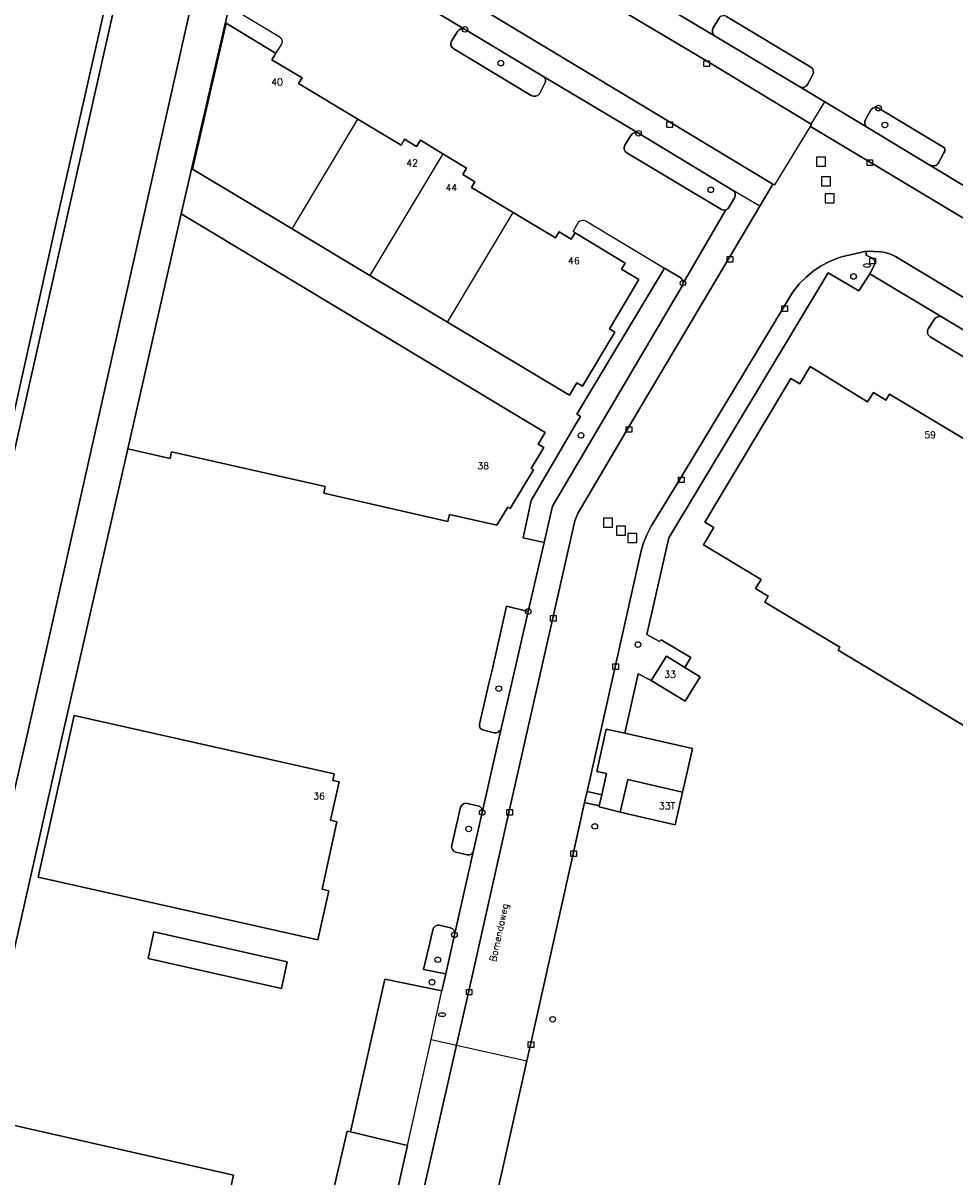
# Model space of a CAD drawing. Header units: metres. Extents: x 108000 to 109000, y 423600 to 424200.
# Tile 11 of 106: x 108050 to 108133, y 423759 to 423861. Entities that reach past the tile are written whole.
import ezdxf

# ---------------------------------------------------------------- set-up
doc = ezdxf.new("R2010")
doc.units = ezdxf.units.M
doc.header["$MEASUREMENT"] = 0
for name, color, linetype in [('bouwland', 10, 'Continuous'), ('brandkraan _ -put', 10, 'Continuous'), ('Erf', 10, 'Continuous'), ('Hek', 10, 'Continuous'), ('Huisnummers', 10, 'Continuous'), ('Inrit', 10, 'Continuous'), ('inspectie- _rioolput', 10, 'Continuous'), ('kolk', 10, 'Continuous'), ('oever_ slootkant', 10, 'Continuous'), ('onverhard', 10, 'Continuous'), ('open verharding', 10, 'Continuous'), ('Openbare_ruimtenaam', 10, 'Continuous'), ('pand', 10, 'Continuous'), ('Parkeervlak', 10, 'Continuous'), ('rijbaan lokale weg', 10, 'Continuous'), ('struiken', 10, 'Continuous'), ('vegetatieobject', 10, 'Continuous'), ('waterloop_ sloot', 10, 'Continuous')]:
    doc.layers.add(name, color=color, linetype=linetype)
doc.styles.get("Standard").update_dxf_attribs({"font": 'txt.shx'})

# ---------------------------------------------------------------- blocks, each defined once
blk = doc.blocks.new('138_ACAD_1_FMEBLOCK17')
at = {"layer": 'bouwland', "color": 92, "true_color": 0x00e100}
blk.add_lwpolyline([(4.1845, -92.106), (9.2115, -69.931), (17.1835, -34.112), (24.1315, -3.413), (29.5215, 21.78), (30.2245, 24.956), (30.8655, 27.562), (31.8865, 31.716), (34.5795, 41.669), (35.8295, 48.589), (11.2295, 64.439), (-21.3405, 84.919), (-31.3465, 92.106), (-33.1175, 85.65), (-33.4195, 84.548), (-34.5485, 80.647), (-35.8295, 75.368)], dxfattribs=at)

msp = doc.modelspace()

# ---------------------------------------------------------------- linework, layer by layer
at = {"layer": 'brandkraan _ -put', "color": 5}
for centre in [(108124.734, 423839.663), (108087.064, 423773.283)]:
    msp.add_ellipse(centre, major_axis=(0.3, 0), ratio=0.5833333, dxfattribs=at)
at = {"layer": 'Erf', "color": 52, "true_color": 0xd2d200}
for points in [[(108106.787, 423839.436), (108108.167, 423838.609), (108108.285, 423838.504), (108108.392, 423838.319), (108108.423, 423838.107), (108112.233, 423844.583), (108112.035, 423844.555), (108111.827, 423844.613), (108103.457, 423849.637), (108103.305, 423849.758), (108103.214, 423849.929), (108103.199, 423850.122), (108103.273, 423850.323), (108103.786, 423851.181), (108103.915, 423851.335), (108104.092, 423851.426), (108104.29, 423851.44), (108104.477, 423851.376), (108095.996, 423856.445), (108096.14, 423856.316), (108096.224, 423856.137), (108096.231, 423855.939), (108096.159, 423855.755), (108095.691, 423854.883), (108095.543, 423854.74), (108095.352, 423854.664), (108095.146, 423854.666), (108094.966, 423854.737), (108088.101, 423858.849), (108087.946, 423858.981), (108087.856, 423859.161), (108087.842, 423859.361), (108087.907, 423859.551), (108088.443, 423860.4), (108088.567, 423860.549), (108088.739, 423860.636), (108088.932, 423860.646), (108089.102, 423860.583), (108080.73, 423865.597)], [(108105.248, 423863.572), (108111.271, 423859.99), (108111.123, 423860.132), (108111.039, 423860.318), (108111.033, 423860.523), (108111.08, 423860.671), (108111.665, 423861.646)], [(108068.193, 423862.612), (108063.941, 423844.233), (108096.218, 423824.869), (108095.583, 423823.839), (108096.094, 423823.524), (108094.96, 423821.685), (108095.16, 423821.562), (108093.09, 423818.127), (108092.896, 423818.258), (108091.921, 423816.652), (108087.719, 423817.589), (108087.58, 423816.966), (108076.574, 423819.484), (108076.709, 423820.084), (108063.096, 423823.155), (108062.96, 423822.551), (108059.224, 423823.424), (108053.243, 423797.291), (108037.86, 423728.974)], [(108068.193, 423862.612), (108072.623, 423859.951), (108072.778, 423859.831), (108072.872, 423859.659), (108072.891, 423859.463), (108072.831, 423859.276), (108072.299, 423858.48)], [(108112.275, 423861.72), (108119.76, 423857.23), (108119.888, 423857.12), (108119.973, 423856.973), (108120.003, 423856.806), (108119.975, 423856.639), (108119.473, 423855.709), (108119.35, 423855.555), (108119.177, 423855.461), (108118.98, 423855.444), (108118.793, 423855.505), (108121.008, 423854.161), (108124.763, 423851.883), (108124.589, 423852.062), (108124.531, 423852.221), (108124.53, 423852.388), (108124.584, 423852.548), (108125.105, 423853.492), (108125.24, 423853.609), (108125.408, 423853.671), (108125.587, 423853.67), (108125.755, 423853.605), (108131.604, 423850.085), (108131.634, 423849.944), (108131.618, 423849.793), (108131.558, 423849.646), (108131.075, 423848.771), (108131.017, 423848.675), (108130.927, 423848.585), (108130.831, 423848.53), (108130.688, 423848.492), (108130.539, 423848.499), (108130.398, 423848.548), (108130.241, 423848.582), (108137.351, 423844.299)], [(108098.859, 423842.553), (108103.302, 423839.878), (108102.962, 423839.35), (108104.515, 423838.415), (108101.905, 423834.04), (108102.373, 423833.747), (108099.503, 423828.96), (108099.016, 423829.254), (108098.357, 423828.16), (108087.536, 423834.654), (108080.659, 423838.781), (108073.782, 423842.908), (108064.953, 423848.206), (108067.927, 423861.126), (108072.299, 423858.48)], [(108072.299, 423858.48), (108072.323, 423858.466), (108071.983, 423857.9), (108074.65, 423856.3), (108074.342, 423855.785), (108079.612, 423852.623), (108083.431, 423850.331), (108083.74, 423850.845), (108084.803, 423850.207), (108085.143, 423850.773), (108087.134, 423849.572), (108089.243, 423848.301), (108088.9, 423847.726), (108089.973, 423847.086), (108089.666, 423846.571), (108093.364, 423844.365), (108097.132, 423842.117), (108097.44, 423842.632), (108098.521, 423841.987), (108098.859, 423842.553)], [(108098.859, 423842.553), (108098.678, 423842.688), (108099.115, 423843.435), (108099.232, 423843.57), (108099.41, 423843.665), (108099.61, 423843.683), (108099.802, 423843.622), (108106.787, 423839.436)], [(108077.289, 423757.122), (108078.648, 423762.972), (108078.937, 423762.902), (108081.985, 423776.421), (108087.054, 423775.382), (108087.395, 423776.91), (108085.423, 423777.288), (108086.246, 423780.78), (108086.311, 423780.973), (108086.444, 423781.12), (108086.623, 423781.204), (108086.821, 423781.211), (108087.825, 423780.988), (108087.999, 423780.896), (108088.127, 423780.742), (108088.184, 423780.55), (108088.163, 423780.352), (108089.861, 423787.833), (108089.798, 423787.655), (108089.666, 423787.517), (108089.49, 423787.444), (108089.3, 423787.449), (108088.288, 423787.682), (108088.107, 423787.766), (108087.976, 423787.912), (108087.913, 423788.098), (108087.929, 423788.293), (108088.709, 423791.658), (108088.807, 423791.836), (108088.965, 423791.959), (108089.158, 423792.012), (108089.286, 423792.003), (108090.229, 423791.789), (108090.412, 423791.717), (108090.552, 423791.578), (108090.625, 423791.395), (108090.62, 423791.201), (108092.305, 423798.636), (108092.208, 423798.455), (108092.049, 423798.322), (108091.852, 423798.259), (108091.687, 423798.264), (108090.764, 423798.504), (108090.586, 423798.558), (108090.446, 423798.681), (108090.369, 423798.851), (108090.37, 423799.038), (108091.202, 423802.628), (108091.502, 423803.8), (108092.764, 423809.467), (108094.706, 423809.001), (108096.123, 423815.119), (108094.254, 423815.526), (108094.951, 423818.843), (108098.869, 423825.52), (108099.324, 423826.277), (108099.002, 423826.494), (108106.787, 423839.436)], [(108134.039, 423831.135), (108130.343, 423833.356), (108130.193, 423833.487), (108130.107, 423833.667), (108130.098, 423833.866), (108130.167, 423834.053), (108130.711, 423834.91), (108130.819, 423835.027), (108131.002, 423835.124), (108131.207, 423835.145), (108131.403, 423835.087), (108124.985, 423838.939), (108124.012, 423837.412), (108121.296, 423839.025), (108107.161, 423815.531), (108105.228, 423806.97), (108106.351, 423806.342), (108106.473, 423806.499), (108109.124, 423804.928), (108108.597, 423804.035), (108109.939, 423803.221), (108108.628, 423801.062), (108105.602, 423802.889), (108104.444, 423803.498), (108103.253, 423798.221), (108109.254, 423796.871), (108108.563, 423793.727), (108108.374, 423793.013), (108107.714, 423790.111), (108102.866, 423791.214), (108100.985, 423791.702), (108101.005, 423791.79), (108099.699, 423792.085), (108098.737, 423787.811), (108094.961, 423770.87), (108094.585, 423769.191), (108091.164, 423753.919)], [(108137.776, 423796.229), (108122.177, 423805.593), (108122.328, 423805.844), (108115.664, 423809.84), (108115.983, 423810.372), (108114.86, 423811.046), (108115.344, 423811.852), (108110.227, 423814.927), (108111.149, 423816.461), (108110.36, 423816.935), (108117.994, 423829.648), (108118.774, 423829.18), (108119.696, 423830.714), (108124.78, 423827.585), (108125.298, 423828.408), (108126.413, 423827.739), (108126.73, 423828.252), (108133.377, 423824.287)], [(108077.378, 423794.045), (108077.953, 423793.905), (108077.189, 423790.504), (108077.749, 423790.358), (108076.429, 423784.394), (108077.034, 423784.268), (108076.066, 423779.911), (108051.249, 423785.454), (108054.453, 423799.798), (108077.511, 423794.627), (108077.378, 423794.045)], [(108073.324, 423777.954), (108072.82, 423775.612), (108061.012, 423778.267), (108061.516, 423780.609), (108073.324, 423777.954)], [(108066.673, 423738.153), (108065.775, 423738.35), (108065.295, 423736.222), (108064.382, 423736.391), (108063.247, 423731.267), (108062.363, 423731.459), (108061.125, 423725.887), (108038.975, 423730.854), (108043.034, 423748.955), (108046.425, 423764.079), (108068.585, 423759.066), (108067.985, 423756.413), (108068.85, 423756.229), (108067.69, 423751.079), (108068.579, 423750.883), (108068.105, 423748.732), (108069.012, 423748.527), (108067.843, 423743.342), (108066.673, 423738.153)]]:
    msp.add_lwpolyline(points, dxfattribs=at)
at = {"layer": 'Hek', "color": 30}
msp.add_lwpolyline([(108102.866, 423791.214), (108100.985, 423791.702), (108101.005, 423791.79), (108101.224, 423792.764), (108101.65, 423794.651), (108100.779, 423794.824), (108101.598, 423798.593), (108103.253, 423798.221), (108109.254, 423796.871), (108108.563, 423793.727), (108108.374, 423793.013)], dxfattribs=at)
at = {"layer": 'Inrit', "color": 255}
msp.add_lwpolyline([(108083.994, 423761.677), (108078.937, 423762.902), (108078.648, 423762.972), (108077.289, 423757.122), (108080.699, 423756.311), (108082.691, 423755.838), (108082.771, 423756.196), (108083.994, 423761.677)], dxfattribs=at)
at = {"layer": 'inspectie- _rioolput', "color": 30}
for p, q in [((108121.045, 423849.271), (108120.245, 423849.271)), ((108120.245, 423849.271), (108120.245, 423848.471)), ((108121.045, 423848.471), (108121.045, 423849.271)), ((108120.245, 423848.471), (108121.045, 423848.471)), ((108121.489, 423847.515), (108120.689, 423847.515)), ((108120.689, 423847.515), (108120.689, 423846.715)), ((108121.489, 423846.715), (108121.489, 423847.515)), ((108120.689, 423846.715), (108121.489, 423846.715)), ((108121.837, 423846.025), (108121.037, 423846.025)), ((108121.037, 423846.025), (108121.037, 423845.225)), ((108121.837, 423845.225), (108121.837, 423846.025)), ((108121.037, 423845.225), (108121.837, 423845.225)), ((108102.175, 423817.275), (108101.375, 423817.275)), ((108101.375, 423817.275), (108101.375, 423816.475)), ((108102.175, 423816.475), (108102.175, 423817.275)), ((108101.375, 423816.475), (108102.175, 423816.475)), ((108103.314, 423816.573), (108102.514, 423816.573)), ((108102.514, 423816.573), (108102.514, 423815.773)), ((108103.314, 423815.773), (108103.314, 423816.573)), ((108102.514, 423815.773), (108103.314, 423815.773)), ((108104.334, 423815.922), (108103.534, 423815.922)), ((108103.534, 423815.922), (108103.534, 423815.122)), ((108104.334, 423815.122), (108104.334, 423815.922)), ((108103.534, 423815.122), (108104.334, 423815.122))]:
    msp.add_line(p, q, dxfattribs=at)
at = {"layer": 'kolk', "color": 30, "true_color": 0xf07a00}
for p, q in [((108110.269, 423857.302), (108110.269, 423857.802)), ((108110.269, 423857.802), (108110.769, 423857.802)), ((108110.769, 423857.302), (108110.269, 423857.302)), ((108110.769, 423857.802), (108110.769, 423857.302)), ((108106.981, 423851.892), (108106.981, 423852.392)), ((108106.981, 423852.392), (108107.481, 423852.392)), ((108107.481, 423852.392), (108107.481, 423851.892)), ((108107.481, 423851.892), (108106.981, 423851.892)), ((108124.734, 423848.512), (108124.734, 423849.012)), ((108124.734, 423849.012), (108125.234, 423849.012)), ((108125.234, 423849.012), (108125.234, 423848.512)), ((108125.234, 423848.512), (108124.734, 423848.512)), ((108112.326, 423839.959), (108112.326, 423840.459)), ((108112.326, 423840.459), (108112.826, 423840.459)), ((108112.826, 423839.959), (108112.326, 423839.959)), ((108112.826, 423840.459), (108112.826, 423839.959)), ((108124.979, 423839.813), (108124.979, 423840.313)), ((108124.979, 423840.313), (108125.479, 423840.313)), ((108125.479, 423839.813), (108124.979, 423839.813)), ((108125.479, 423840.313), (108125.479, 423839.813)), ((108117.175, 423835.598), (108117.175, 423836.098)), ((108117.175, 423836.098), (108117.675, 423836.098)), ((108117.675, 423836.098), (108117.675, 423835.598)), ((108117.675, 423835.598), (108117.175, 423835.598)), ((108103.378, 423824.883), (108103.378, 423825.383)), ((108103.378, 423825.383), (108103.878, 423825.383)), ((108103.878, 423824.883), (108103.378, 423824.883)), ((108103.878, 423825.383), (108103.878, 423824.883)), ((108108.012, 423820.422), (108108.012, 423820.922)), ((108108.012, 423820.922), (108108.512, 423820.922)), ((108108.512, 423820.422), (108108.012, 423820.422)), ((108108.512, 423820.922), (108108.512, 423820.422)), ((108096.685, 423808.146), (108096.685, 423808.646)), ((108096.685, 423808.646), (108097.185, 423808.646)), ((108097.185, 423808.146), (108096.685, 423808.146)), ((108097.185, 423808.646), (108097.185, 423808.146)), ((108102.211, 423803.857), (108102.211, 423804.357)), ((108102.211, 423804.357), (108102.711, 423804.357)), ((108102.711, 423804.357), (108102.711, 423803.857)), ((108102.711, 423803.857), (108102.211, 423803.857)), ((108092.798, 423790.964), (108092.798, 423791.464)), ((108092.798, 423791.464), (108093.298, 423791.464)), ((108093.298, 423790.964), (108092.798, 423790.964)), ((108093.298, 423791.464), (108093.298, 423790.964)), ((108098.487, 423787.311), (108098.487, 423787.811)), ((108098.487, 423787.811), (108098.987, 423787.811)), ((108098.987, 423787.811), (108098.987, 423787.311)), ((108098.987, 423787.311), (108098.487, 423787.311)), ((108089.218, 423775.028), (108089.218, 423775.528)), ((108089.218, 423775.528), (108089.718, 423775.528)), ((108089.718, 423775.528), (108089.718, 423775.028)), ((108089.718, 423775.028), (108089.218, 423775.028)), ((108094.711, 423770.37), (108094.711, 423770.87)), ((108094.711, 423770.87), (108095.211, 423770.87)), ((108095.211, 423770.37), (108094.711, 423770.37)), ((108095.211, 423770.87), (108095.211, 423770.37))]:
    msp.add_line(p, q, dxfattribs=at)
at = {"layer": 'oever_ slootkant', "color": 92, "true_color": 0x00c300}
for points in [[(108031.718, 423744.691), (108040.836, 423785.875), (108048.57, 423820.648), (108058.39, 423864.239), (108060.736, 423875.399), (108065.908, 423900), (108066.709, 423903.444), (108067.276, 423905.711), (108068.995, 423912.587), (108070.949, 423919.489), (108073.049, 423927.99), (108072.973, 423928.343)], [(108071.659, 423926.809), (108070.409, 423919.889), (108067.716, 423909.936), (108066.695, 423905.782), (108066.054, 423903.176), (108065.351, 423900), (108059.961, 423874.807), (108053.013, 423844.108), (108045.041, 423808.289), (108040.014, 423786.114), (108039.696, 423784.787), (108038.298, 423778.543), (108028.838, 423739.794)], [(108090.701, 423911.29), (108090.273, 423911.358), (108089.839, 423911.37), (108089.408, 423911.323), (108088.987, 423911.221), (108088.583, 423911.063), (108088.159, 423910.832), (108067.858, 423876.228), (108066.84, 423871.7), (108050.25, 423797.944), (108034.225, 423728.355)], [(108037.86, 423728.974), (108053.243, 423797.291), (108059.224, 423823.424), (108063.941, 423844.233), (108068.193, 423862.612), (108067.793, 423862.852), (108069.824, 423872.206), (108070.787, 423874.288), (108073.473, 423879.782), (108074.525, 423881.859), (108080.602, 423892.072), (108081.051, 423891.802), (108090.223, 423907.08)]]:
    msp.add_lwpolyline(points, dxfattribs=at)
at = {"layer": 'onverhard', "color": 255}
for points in [[(108112.275, 423861.72), (108112.154, 423861.773), (108111.979, 423861.79), (108111.809, 423861.746), (108111.665, 423861.646), (108111.08, 423860.671), (108111.033, 423860.523), (108111.039, 423860.318), (108111.123, 423860.132), (108111.271, 423859.99), (108118.793, 423855.505), (108118.98, 423855.444), (108119.177, 423855.461), (108119.35, 423855.555), (108119.473, 423855.709), (108119.975, 423856.639), (108120.003, 423856.806), (108119.973, 423856.973), (108119.888, 423857.12), (108119.76, 423857.23), (108112.275, 423861.72)], [(108089.102, 423860.583), (108088.932, 423860.646), (108088.739, 423860.636), (108088.567, 423860.549), (108088.443, 423860.4), (108087.907, 423859.551), (108087.842, 423859.361), (108087.856, 423859.161), (108087.946, 423858.981), (108088.101, 423858.849), (108094.966, 423854.737), (108095.146, 423854.666), (108095.352, 423854.664), (108095.543, 423854.74), (108095.691, 423854.883), (108096.159, 423855.755), (108096.231, 423855.939), (108096.224, 423856.137), (108096.14, 423856.316), (108095.996, 423856.445), (108089.102, 423860.583)], [(108125.755, 423853.605), (108125.587, 423853.67), (108125.408, 423853.671), (108125.24, 423853.609), (108125.105, 423853.492), (108124.584, 423852.548), (108124.53, 423852.388), (108124.531, 423852.221), (108124.589, 423852.062), (108124.763, 423851.883), (108130.241, 423848.582), (108130.398, 423848.548), (108130.539, 423848.499), (108130.688, 423848.492), (108130.831, 423848.53), (108130.927, 423848.585), (108131.017, 423848.675), (108131.075, 423848.771), (108131.558, 423849.646), (108131.618, 423849.793), (108131.634, 423849.944), (108131.604, 423850.085), (108125.755, 423853.605)], [(108104.477, 423851.376), (108104.29, 423851.44), (108104.092, 423851.426), (108103.915, 423851.335), (108103.786, 423851.181), (108103.273, 423850.323), (108103.199, 423850.122), (108103.214, 423849.929), (108103.305, 423849.758), (108103.457, 423849.637), (108111.827, 423844.613), (108112.035, 423844.555), (108112.233, 423844.583), (108112.405, 423844.686), (108112.523, 423844.848), (108112.986, 423845.664), (108113.053, 423845.847), (108113.042, 423846.042), (108112.955, 423846.216), (108112.81, 423846.338), (108104.477, 423851.376)], [(108108.423, 423838.107), (108108.392, 423838.319), (108108.285, 423838.504), (108108.167, 423838.609), (108106.787, 423839.436), (108099.002, 423826.494), (108099.324, 423826.277), (108098.869, 423825.52), (108094.951, 423818.843), (108094.254, 423815.526), (108096.123, 423815.119), (108096.866, 423818.327), (108108.375, 423837.899), (108108.423, 423838.107)], [(108094.706, 423809.001), (108092.764, 423809.467), (108091.502, 423803.8), (108091.202, 423802.628), (108090.37, 423799.038), (108090.369, 423798.851), (108090.446, 423798.681), (108090.586, 423798.558), (108090.764, 423798.504), (108091.687, 423798.264), (108091.852, 423798.259), (108092.049, 423798.322), (108092.208, 423798.455), (108092.305, 423798.636), (108093.127, 423802.187), (108094.706, 423809.001)], [(108090.62, 423791.201), (108090.625, 423791.395), (108090.552, 423791.578), (108090.412, 423791.717), (108090.229, 423791.789), (108089.286, 423792.003), (108089.158, 423792.012), (108088.965, 423791.959), (108088.807, 423791.836), (108088.709, 423791.658), (108087.929, 423788.293), (108087.913, 423788.098), (108087.976, 423787.912), (108088.107, 423787.766), (108088.288, 423787.682), (108089.3, 423787.449), (108089.49, 423787.444), (108089.666, 423787.517), (108089.798, 423787.655), (108089.861, 423787.833), (108090.62, 423791.201)], [(108088.163, 423780.352), (108088.184, 423780.55), (108088.127, 423780.742), (108087.999, 423780.896), (108087.825, 423780.988), (108086.821, 423781.211), (108086.623, 423781.204), (108086.444, 423781.12), (108086.311, 423780.973), (108086.246, 423780.78), (108085.423, 423777.288), (108087.395, 423776.91), (108088.163, 423780.352)]]:
    msp.add_lwpolyline(points, dxfattribs=at)
at = {"layer": 'open verharding', "color": 255}
msp.add_line((108101.224, 423792.764), (108101.005, 423791.79), dxfattribs=at)
for points in [[(108101.005, 423791.79), (108100.985, 423791.702), (108102.866, 423791.214), (108103.526, 423794.116), (108108.374, 423793.013), (108108.563, 423793.727), (108109.254, 423796.871), (108103.253, 423798.221), (108101.598, 423798.593), (108100.779, 423794.824), (108101.65, 423794.651), (108101.224, 423792.764)], [(108101.224, 423792.764), (108099.919, 423793.063), (108099.699, 423792.085), (108101.005, 423791.79)]]:
    msp.add_lwpolyline(points, dxfattribs=at)
at = {"layer": 'pand', "color": 1}
for p, q in [((108073.782, 423842.908), (108079.612, 423852.623)), ((108087.134, 423849.572), (108080.659, 423838.781)), ((108087.536, 423834.654), (108093.364, 423844.365)), ((108073.782, 423842.908), (108080.659, 423838.781)), ((108080.659, 423838.781), (108087.536, 423834.654))]:
    msp.add_line(p, q, dxfattribs=at)
for points in [[(108079.612, 423852.623), (108074.342, 423855.785), (108074.65, 423856.3), (108071.983, 423857.9), (108072.323, 423858.466), (108072.299, 423858.48), (108067.927, 423861.126), (108064.953, 423848.206), (108073.782, 423842.908)], [(108087.134, 423849.572), (108085.143, 423850.773), (108084.803, 423850.207), (108083.74, 423850.845), (108083.431, 423850.331), (108079.612, 423852.623)], [(108093.364, 423844.365), (108089.666, 423846.571), (108089.973, 423847.086), (108088.9, 423847.726), (108089.243, 423848.301), (108087.134, 423849.572)], [(108063.941, 423844.233), (108059.224, 423823.424), (108062.96, 423822.551), (108063.096, 423823.155), (108076.709, 423820.084), (108076.574, 423819.484), (108087.58, 423816.966), (108087.719, 423817.589), (108091.921, 423816.652), (108092.896, 423818.258), (108093.09, 423818.127), (108095.16, 423821.562), (108094.96, 423821.685), (108096.094, 423823.524), (108095.583, 423823.839), (108096.218, 423824.869), (108063.941, 423844.233)], [(108087.536, 423834.654), (108098.357, 423828.16), (108099.016, 423829.254), (108099.503, 423828.96), (108102.373, 423833.747), (108101.905, 423834.04), (108104.515, 423838.415), (108102.962, 423839.35), (108103.302, 423839.878), (108098.859, 423842.553), (108098.521, 423841.987), (108097.44, 423842.632), (108097.132, 423842.117), (108093.364, 423844.365)], [(108133.377, 423824.287), (108126.73, 423828.252), (108126.413, 423827.739), (108125.298, 423828.408), (108124.78, 423827.585), (108119.696, 423830.714), (108118.774, 423829.18), (108117.994, 423829.648), (108110.36, 423816.935), (108111.149, 423816.461), (108110.227, 423814.927), (108115.344, 423811.852), (108114.86, 423811.046), (108115.983, 423810.372), (108115.664, 423809.84), (108122.328, 423805.844), (108122.177, 423805.593), (108137.776, 423796.229)], [(108108.597, 423804.035), (108106.948, 423805.036), (108105.602, 423802.889), (108108.628, 423801.062), (108109.939, 423803.221), (108108.597, 423804.035)], [(108054.453, 423799.798), (108051.249, 423785.454), (108076.066, 423779.911), (108077.034, 423784.268), (108076.429, 423784.394), (108077.749, 423790.358), (108077.189, 423790.504), (108077.953, 423793.905), (108077.378, 423794.045), (108077.511, 423794.627), (108054.453, 423799.798)], [(108102.866, 423791.214), (108107.714, 423790.111), (108108.374, 423793.013), (108103.526, 423794.116), (108102.866, 423791.214)], [(108072.82, 423775.612), (108073.324, 423777.954), (108061.516, 423780.609), (108061.012, 423778.267), (108072.82, 423775.612)], [(108067.843, 423743.342), (108069.012, 423748.527), (108068.105, 423748.732), (108068.579, 423750.883), (108067.69, 423751.079), (108068.85, 423756.229), (108067.985, 423756.413), (108068.585, 423759.066), (108046.425, 423764.079), (108043.034, 423748.955)]]:
    msp.add_lwpolyline(points, dxfattribs=at)
at = {"layer": 'Parkeervlak', "color": 255}
for p, q in [((108119.795, 423852.188), (108121.008, 423854.161)), ((108115.228, 423844.928), (108112.81, 423846.338)), ((108086.092, 423771.075), (108087.054, 423775.382)), ((108083.994, 423761.677), (108086.092, 423771.075)), ((108086.092, 423771.075), (108088.346, 423770.575))]:
    msp.add_line(p, q, dxfattribs=at)
for points in [[(108121.008, 423854.161), (108118.793, 423855.505), (108111.271, 423859.99), (108105.248, 423863.572), (108093.059, 423870.847), (108086.03, 423875.033), (108079.14, 423879.158), (108074.525, 423881.859), (108073.473, 423879.782), (108073.741, 423879.624), (108081.79, 423874.892), (108095.16, 423866.912), (108110.519, 423857.802), (108119.795, 423852.188)], [(108115.228, 423844.928), (108116.388, 423846.882), (108107.231, 423852.392), (108091.789, 423861.66), (108078.44, 423869.687), (108070.787, 423874.288), (108069.824, 423872.206), (108075.484, 423868.754), (108080.73, 423865.597), (108089.102, 423860.583), (108095.996, 423856.445), (108104.477, 423851.376), (108112.81, 423846.338)], [(108201.805, 423805.571), (108191.439, 423811.877), (108185.042, 423815.705), (108184.628, 423815.953), (108163.117, 423828.885), (108162.702, 423829.133), (108157.186, 423832.425), (108153.387, 423834.746), (108152.975, 423834.998), (108146.721, 423838.654), (108137.351, 423844.299), (108130.241, 423848.582), (108124.763, 423851.883), (108121.008, 423854.161)], [(108119.795, 423852.188), (108119.731, 423851.993), (108148.704, 423834.61), (108160.848, 423827.284), (108179.95, 423815.844), (108200.628, 423803.41)], [(108112.81, 423846.338), (108112.955, 423846.216), (108113.042, 423846.042), (108113.053, 423845.847), (108112.986, 423845.664), (108112.523, 423844.848), (108112.405, 423844.686), (108112.233, 423844.583), (108108.423, 423838.107), (108108.375, 423837.899), (108096.866, 423818.327), (108096.123, 423815.119), (108094.706, 423809.001), (108093.127, 423802.187), (108092.305, 423798.636), (108090.62, 423791.201), (108089.861, 423787.833), (108088.163, 423780.352), (108087.395, 423776.91), (108087.054, 423775.382)], [(108088.346, 423770.575), (108089.468, 423775.528), (108093.048, 423791.464), (108098.835, 423817.04), (108098.942, 423817.321), (108099.144, 423817.749), (108103.628, 423825.383), (108115.228, 423844.928)], [(108145.025, 423829.761), (108127.272, 423840.451), (108126.83, 423840.666), (108126.35, 423840.811), (108125.954, 423840.87), (108124.667, 423840.937), (108124.671, 423840.592), (108125.17, 423840.332), (108125.336, 423840.2), (108125.419, 423840.029), (108125.426, 423839.84), (108125.354, 423839.664), (108124.985, 423838.939), (108131.403, 423835.087), (108140.554, 423829.587)], [(108087.054, 423775.382), (108081.985, 423776.421), (108078.937, 423762.902), (108083.994, 423761.677)], [(108084.103, 423751.848), (108088.346, 423770.575)], [(108083.994, 423761.677), (108082.771, 423756.196)]]:
    msp.add_lwpolyline(points, dxfattribs=at)
at = {"layer": 'rijbaan lokale weg', "color": 255}
msp.add_line((108088.346, 423770.575), (108094.585, 423769.191), dxfattribs=at)
for points in [[(108119.731, 423851.993), (108119.795, 423852.188), (108110.519, 423857.802), (108095.16, 423866.912), (108081.79, 423874.892), (108073.741, 423879.624), (108073.473, 423879.782), (108070.787, 423874.288), (108078.44, 423869.687), (108091.789, 423861.66), (108107.231, 423852.392), (108116.388, 423846.882)], [(108116.388, 423846.882), (108116.574, 423846.798), (108119.731, 423851.993)], [(108200.628, 423803.41), (108179.95, 423815.844), (108160.848, 423827.284), (108148.704, 423834.61), (108119.731, 423851.993)], [(108116.388, 423846.882), (108115.228, 423844.928), (108103.628, 423825.383), (108099.144, 423817.749), (108098.942, 423817.321), (108098.835, 423817.04), (108093.048, 423791.464), (108089.468, 423775.528), (108088.346, 423770.575)], [(108094.585, 423769.191), (108094.961, 423770.87), (108098.737, 423787.811), (108099.699, 423792.085), (108099.919, 423793.063), (108102.461, 423804.357), (108104.712, 423814.39), (108104.883, 423815.006), (108105.202, 423815.806), (108105.594, 423816.572), (108108.262, 423820.922), (108117.425, 423836.098), (108118.046, 423837.135), (108118.226, 423837.393), (108118.732, 423838.027), (108119.299, 423838.608), (108119.973, 423839.17), (108120.677, 423839.633), (108121.421, 423840.028), (108122.2, 423840.351), (108122.462, 423840.431), (108124.667, 423840.937), (108125.954, 423840.87), (108126.35, 423840.811), (108126.83, 423840.666), (108127.272, 423840.451), (108145.025, 423829.761)], [(108088.346, 423770.575), (108084.103, 423751.848)], [(108091.164, 423753.919), (108094.585, 423769.191)]]:
    msp.add_lwpolyline(points, dxfattribs=at)
at = {"layer": 'struiken', "color": 92, "true_color": 0x00c300}
for points in [[(108101.65, 423794.651), (108100.779, 423794.824), (108101.598, 423798.593), (108103.253, 423798.221), (108104.444, 423803.498), (108105.602, 423802.889), (108106.948, 423805.036), (108108.597, 423804.035), (108109.124, 423804.928), (108106.473, 423806.499), (108106.351, 423806.342), (108105.228, 423806.97), (108107.161, 423815.531), (108121.296, 423839.025), (108124.012, 423837.412), (108124.985, 423838.939), (108125.354, 423839.664), (108125.426, 423839.84), (108125.419, 423840.029), (108125.336, 423840.2), (108125.17, 423840.332), (108124.671, 423840.592), (108124.667, 423840.937), (108122.462, 423840.431), (108122.2, 423840.351), (108121.421, 423840.028), (108120.677, 423839.633), (108119.973, 423839.17), (108119.299, 423838.608), (108118.732, 423838.027), (108118.226, 423837.393), (108118.046, 423837.135), (108117.425, 423836.098), (108108.262, 423820.922), (108105.594, 423816.572), (108105.202, 423815.806), (108104.883, 423815.006), (108104.712, 423814.39), (108102.461, 423804.357), (108099.919, 423793.063), (108101.224, 423792.764), (108101.65, 423794.651)], [(108131.403, 423835.087), (108131.207, 423835.145), (108131.002, 423835.124), (108130.819, 423835.027), (108130.711, 423834.91), (108130.167, 423834.053), (108130.098, 423833.866), (108130.107, 423833.667), (108130.193, 423833.487), (108130.343, 423833.356), (108134.039, 423831.135), (108135.821, 423830.091), (108139.473, 423827.835), (108139.677, 423827.775), (108139.888, 423827.796), (108140.076, 423827.892), (108140.202, 423828.031), (108140.733, 423828.881), (108140.783, 423829.09), (108140.753, 423829.305), (108140.648, 423829.496), (108140.554, 423829.587), (108131.403, 423835.087)]]:
    msp.add_lwpolyline(points, dxfattribs=at)
at = {"layer": 'vegetatieobject', "color": 3}
for centre in [(108089.102, 423860.583), (108092.275, 423857.599), (108125.755, 423853.605), (108126.32, 423852.118), (108104.477, 423851.376), (108110.89, 423846.369), (108123.541, 423838.694), (108108.423, 423838.107), (108099.383, 423824.612), (108094.706, 423809.001), (108104.432, 423806.079), (108092.094, 423802.174), (108090.62, 423791.201), (108089.424, 423789.737), (108100.603, 423789.967), (108088.163, 423780.352), (108086.684, 423778.156), (108086.173, 423776.16), (108096.875, 423772.873)]:
    msp.add_circle(centre, 0.25, dxfattribs=at)
at = {"layer": 'waterloop_ sloot', "color": 5}
for points in [[(108072.973, 423928.343), (108073.049, 423927.99), (108070.949, 423919.489), (108068.995, 423912.587), (108067.276, 423905.711), (108066.709, 423903.444), (108065.908, 423900), (108060.736, 423875.399), (108058.39, 423864.239), (108048.57, 423820.648), (108040.836, 423785.875), (108031.718, 423744.691)], [(108034.225, 423728.355), (108050.25, 423797.944), (108066.84, 423871.7), (108067.858, 423876.228), (108088.159, 423910.832), (108088.583, 423911.063), (108088.987, 423911.221), (108089.408, 423911.323), (108089.839, 423911.37), (108090.273, 423911.358), (108090.701, 423911.29)]]:
    msp.add_lwpolyline(points, dxfattribs=at)

# ---------------------------------------------------------------- block references
at = {"layer": 'bouwland', "color": 92, "true_color": 0x00e100}
msp.add_blockref('138_ACAD_1_FMEBLOCK17', (108035.83, 423878.22), dxfattribs=at)

# ---------------------------------------------------------------- texts
at = {"layer": 'Huisnummers', "color": 255}
for s, p in [('40', (108071.928, 423855.621)), ('42', (108083.89, 423848.449)), ('44', (108087.371, 423846.268)), ('46', (108098.237, 423839.785)), ('59', (108129.818, 423824.362)), ('38', (108090.199, 423821.609)), ('33', (108106.762, 423803.138)), ('36', (108075.644, 423792.35)), ('33T', (108106.296, 423791.478))]:
    msp.add_text(s, height=0.6, dxfattribs=at).set_placement(p)
at = {"layer": 'Openbare_ruimtenaam', "color": 255}
msp.add_text('Bamendaweg', height=0.6, rotation=77.8, dxfattribs=at).set_placement((108091.836, 423777.93))

doc.saveas('drawing.dxf')
